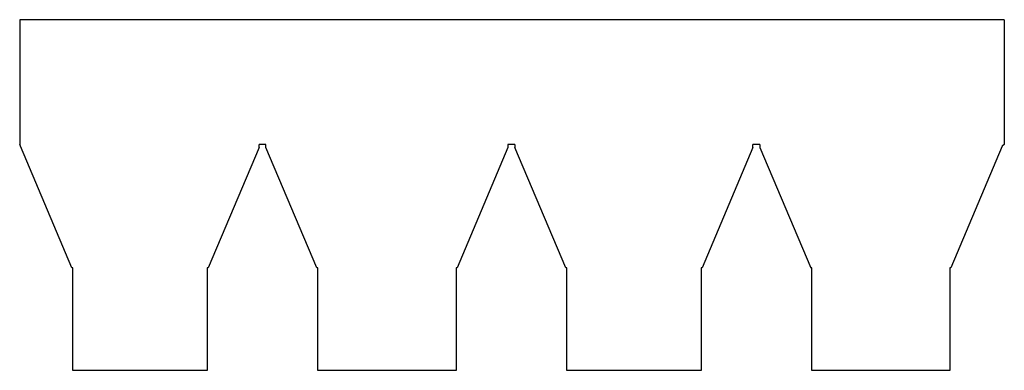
# Model space of a CAD drawing. Header units: millimetres. Extents: x -293 to 100, y -90 to 50.
import ezdxf

# ---------------------------------------------------------------- set-up
doc = ezdxf.new("R2010")
doc.units = ezdxf.units.MM

msp = doc.modelspace()

# ---------------------------------------------------------------- linework, layer by layer
at = {"color": 7, "linetype": 'Continuous', "lineweight": 25}
for p, q in [((-292.75, 50), (-292.75, 0.22)), ((100, 50), (-292.75, 50)), ((100, 50), (100, 0.22)), ((-292.45, -0.54), (-292.75, 0.22)), ((-197.25, -1.01), (-197.25, 0.22)), ((-194.5, 0.22), (-197.25, 0.22)), ((-194.5, -1.01), (-194.5, 0.22)), ((-95.25, 0.22), (-98, 0.22)), ((-98, 0.22), (-98, -1.01)), ((-95.25, 0.22), (-95.25, -1.01)), ((2.5, 0.22), (-0.25, 0.22)), ((-0.25, -1.01), (-0.25, 0.22)), ((2.5, 0.22), (2.5, -1.01)), ((100, 0.22), (99.2, -0.54)), ((-271.96, -49.02), (-292.45, -0.54)), ((-197.25, -1.01), (-217.53, -49.02)), ((-174.21, -49.02), (-194.5, -1.01)), ((-98, -1.01), (-118.28, -49.02)), ((-74.96, -49.02), (-95.25, -1.01)), ((-0.25, -1.01), (-20.54, -49.02)), ((2.5, -1.01), (22.79, -49.02)), ((99.2, -0.54), (78.71, -49.02)), ((-271.55, -49.02), (-271.96, -49.02)), ((-271.55, -89.98), (-271.55, -49.02)), ((-217.53, -49.02), (-217.94, -49.02)), ((-217.94, -49.02), (-217.94, -89.98)), ((-173.8, -49.02), (-174.21, -49.02)), ((-173.8, -89.98), (-173.8, -49.02)), ((-118.28, -49.02), (-118.7, -49.02)), ((-118.7, -49.02), (-118.7, -89.98)), ((-74.55, -49.02), (-74.96, -49.02)), ((-74.55, -89.98), (-74.55, -49.02)), ((-20.54, -49.02), (-20.95, -49.02)), ((-20.95, -49.02), (-20.95, -89.98)), ((23.2, -49.02), (22.79, -49.02)), ((23.2, -89.98), (23.2, -49.02)), ((78.71, -49.02), (78.3, -49.02)), ((78.3, -49.02), (78.3, -89.98)), ((-217.94, -89.98), (-271.55, -89.98)), ((-118.7, -89.98), (-173.8, -89.98)), ((-20.95, -89.98), (-74.55, -89.98)), ((78.3, -89.98), (23.2, -89.98))]:
    msp.add_line(p, q, dxfattribs=at)

doc.saveas('drawing.dxf')
